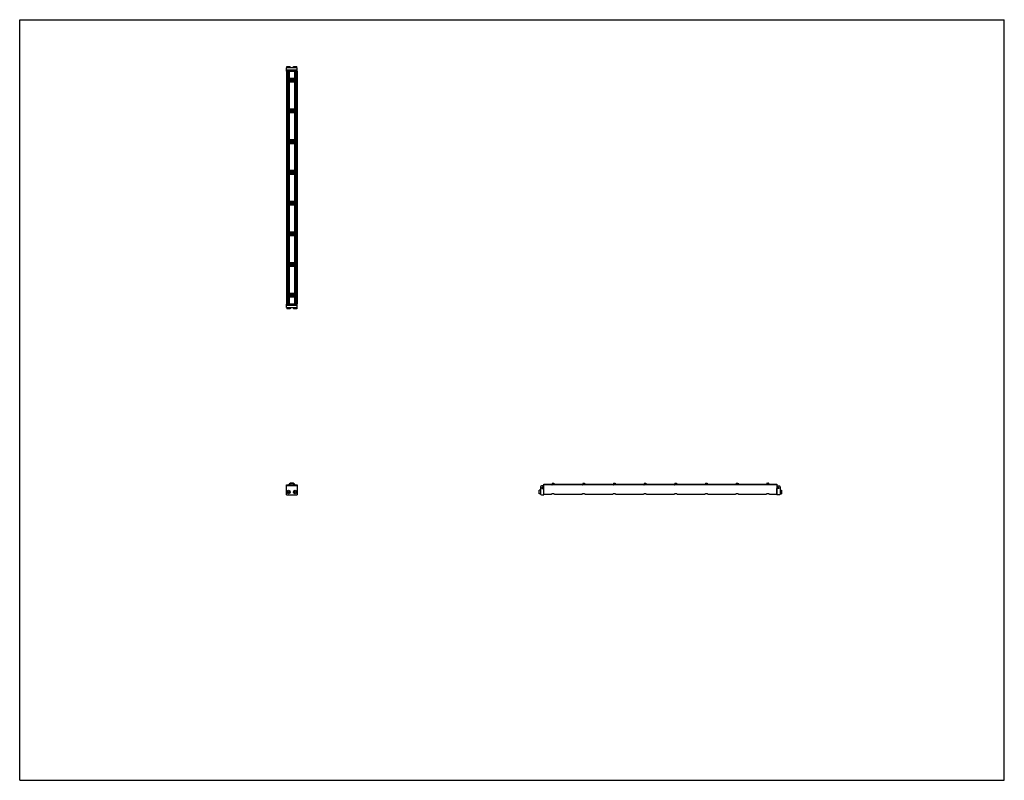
# Model space of a CAD drawing. Header units: inches. Extents: x 0 to 110, y 0 to 85.
import ezdxf

# ---------------------------------------------------------------- set-up
doc = ezdxf.new("R2010")
doc.units = ezdxf.units.IN
doc.header["$LTSCALE"] = 6.05
doc.header["$MEASUREMENT"] = 0
doc.layers.get('0').update_dxf_attribs({"linetype": 'CONTINUOUS'})
for name, color, linetype in [('240826_BL10', 7, 'CONTINUOUS'), ('240826_BL13', 7, 'CONTINUOUS'), ('240826_BL4', 7, 'CONTINUOUS'), ('240826_BL5', 7, 'CONTINUOUS'), ('240826_BL6', 7, 'CONTINUOUS'), ('240826_BL7', 7, 'CONTINUOUS'), ('240826_BL8', 7, 'CONTINUOUS'), ('240826_BL9', 7, 'CONTINUOUS'), ('240827_CAE_BL0', 7, 'CONTINUOUS'), ('240827_CAE_BL11', 7, 'CONTINUOUS'), ('2410WW_CAE_241026_BL14', 7, 'CONTINUOUS'), ('2436WW_243626_BL1', 7, 'CONTINUOUS'), ('X920693M_BL12', 7, 'CONTINUOUS'), ('X920693M_BL15', 7, 'CONTINUOUS'), ('X920693M_BL2', 7, 'CONTINUOUS'), ('X920693M_BL3', 7, 'CONTINUOUS')]:
    doc.layers.add(name, color=color, linetype=linetype)

# ---------------------------------------------------------------- blocks, each defined once
blk = doc.blocks.new('240827_CAE_BL0', base_point=(44.17, 42.55))
at = {"layer": '240827_CAE_BL0', "color": 7, "linetype": 'CONTINUOUS'}
for p, q in [((29.79, 53.2), (31.01, 53.2)), ((29.79, 52.84), (29.79, 53.2)), ((29.79, 53.09), (31.01, 53.09)), ((29.79, 52.84), (31.01, 52.84)), ((31.01, 52.84), (31.01, 53.2)), ((29.79, 31.9), (29.79, 32.9)), ((31.01, 32.9), (29.79, 32.9)), ((29.79, 31.9), (31.01, 31.9)), ((31.01, 32.9), (31.01, 31.9)), ((58.19, 32.81), (58.19, 31.99)), ((58.44, 32.9), (58.28, 32.9)), ((58.28, 31.9), (58.55, 31.9)), ((58.35, 32.73), (58.35, 32.6)), ((58.44, 32.73), (58.35, 32.73)), ((58.35, 32.6), (58.55, 32.6)), ((58.44, 32.9), (58.44, 32.73)), ((58.55, 31.9), (58.55, 32.6))]:
    blk.add_line(p, q, dxfattribs=at)
for centre, start, end in [((58.28, 32.81), 90, 180), ((58.28, 31.99), 180, 270)]:
    blk.add_arc(centre, 0.09, start, end, dxfattribs=at)
blk = doc.blocks.new('2436WW_243626_BL1', base_point=(57.18, 55.6))
at = {"layer": '2436WW_243626_BL1', "color": 7, "linetype": 'CONTINUOUS'}
for p, q in [((29.79, 79.23), (29.79, 53.23)), ((29.79, 79.23), (31.01, 79.23)), ((29.81, 79.23), (29.81, 53.23)), ((29.94, 79.23), (29.94, 78.34)), ((30.09, 79.23), (30.09, 78.41)), ((30.71, 79.23), (30.71, 78.41)), ((30.86, 79.23), (30.86, 78.34)), ((30.99, 79.23), (30.99, 53.23)), ((31.01, 53.23), (31.01, 79.23)), ((29.94, 78.11), (29.94, 74.91)), ((30.71, 78.41), (30.09, 78.41)), ((30.86, 78.11), (30.86, 74.91)), ((30.09, 78.04), (30.09, 74.99)), ((30.09, 78.04), (30.71, 78.04)), ((30.71, 78.04), (30.71, 74.99)), ((30.71, 74.99), (30.09, 74.99)), ((29.94, 74.68), (29.94, 71.48)), ((30.09, 74.61), (30.09, 71.56)), ((30.09, 74.61), (30.71, 74.61)), ((30.71, 74.61), (30.71, 71.56)), ((30.86, 74.68), (30.86, 71.48)), ((30.71, 71.56), (30.09, 71.56)), ((29.94, 71.26), (29.94, 68.05)), ((30.09, 71.18), (30.09, 68.13)), ((30.09, 71.18), (30.71, 71.18)), ((30.71, 71.18), (30.71, 68.13)), ((30.86, 71.26), (30.86, 68.05)), ((29.94, 67.83), (29.94, 64.63)), ((30.71, 68.13), (30.09, 68.13)), ((30.09, 67.75), (30.09, 64.7)), ((30.09, 67.75), (30.71, 67.75)), ((30.71, 67.75), (30.71, 64.7)), ((30.86, 67.83), (30.86, 64.63)), ((29.94, 64.4), (29.94, 61.2)), ((30.71, 64.7), (30.09, 64.7)), ((30.09, 64.32), (30.71, 64.32)), ((30.09, 64.32), (30.09, 61.27)), ((30.71, 64.32), (30.71, 61.27)), ((30.86, 64.4), (30.86, 61.2)), ((29.94, 60.97), (29.94, 57.77)), ((30.71, 61.27), (30.09, 61.27)), ((30.09, 60.9), (30.71, 60.9)), ((30.09, 60.9), (30.09, 57.84)), ((30.71, 60.9), (30.71, 57.84)), ((30.86, 60.97), (30.86, 57.77)), ((29.94, 57.54), (29.94, 54.34)), ((30.71, 57.84), (30.09, 57.84)), ((30.09, 57.47), (30.71, 57.47)), ((30.09, 57.47), (30.09, 54.41)), ((30.71, 57.47), (30.71, 54.41)), ((30.86, 57.54), (30.86, 54.34)), ((29.94, 54.11), (29.94, 53.23)), ((30.71, 54.41), (30.09, 54.41)), ((30.09, 54.04), (30.71, 54.04)), ((30.09, 54.04), (30.09, 53.23)), ((30.71, 54.04), (30.71, 53.23)), ((30.86, 54.11), (30.86, 53.23)), ((29.79, 53.23), (29.79, 53.23)), ((29.81, 53.23), (31.01, 53.23)), ((29.81, 32.9), (29.81, 33.02)), ((29.81, 33.02), (29.94, 33.02)), ((29.94, 33.02), (29.94, 32.9)), ((30.86, 32.9), (30.86, 33.02)), ((30.86, 33.02), (30.99, 33.02)), ((30.99, 33.02), (30.99, 32.9)), ((58.57, 33.03), (58.57, 33.09)), ((58.57, 33.09), (59.39, 33.09)), ((58.57, 31.98), (58.57, 33.02)), ((84.57, 33.02), (58.57, 33.02)), ((59.39, 33.09), (59.39, 33.02)), ((59.76, 33.02), (59.76, 33.09)), ((59.76, 33.09), (62.81, 33.09)), ((62.81, 33.09), (62.81, 33.02)), ((63.19, 33.02), (63.19, 33.09)), ((63.19, 33.09), (66.24, 33.09)), ((66.24, 33.09), (66.24, 33.02)), ((66.62, 33.02), (66.62, 33.09)), ((66.62, 33.09), (69.67, 33.09)), ((69.67, 33.09), (69.67, 33.02)), ((70.05, 33.02), (70.05, 33.09)), ((70.05, 33.09), (73.1, 33.09)), ((73.1, 33.09), (73.1, 33.02)), ((73.48, 33.09), (76.53, 33.09)), ((73.48, 33.02), (73.48, 33.09)), ((76.53, 33.09), (76.53, 33.02)), ((76.9, 33.09), (79.96, 33.09)), ((76.9, 33.02), (76.9, 33.09)), ((79.96, 33.09), (79.96, 33.02)), ((80.33, 33.09), (83.39, 33.09)), ((80.33, 33.02), (80.33, 33.09)), ((83.39, 33.09), (83.39, 33.02)), ((83.76, 33.09), (84.57, 33.09)), ((83.76, 33.02), (83.76, 33.09)), ((84.57, 33.09), (84.57, 31.98)), ((58.57, 31.98), (59.4, 31.98)), ((59.75, 31.98), (62.83, 31.98)), ((63.18, 31.98), (66.25, 31.98)), ((66.61, 31.98), (69.68, 31.98)), ((70.04, 31.98), (73.11, 31.98)), ((73.46, 31.98), (76.54, 31.98)), ((76.89, 31.98), (79.97, 31.98)), ((80.32, 31.98), (83.4, 31.98)), ((83.75, 31.98), (84.57, 31.98))]:
    blk.add_line(p, q, dxfattribs=at)
for centre, radius, start, end in [((30.09, 78.23), 0.188, 90, 270), ((30.71, 78.23), 0.188, 270, 90), ((30.09, 74.8), 0.188, 90, 270), ((30.71, 74.8), 0.188, 270, 90), ((30.09, 71.37), 0.188, 90, 270), ((30.71, 71.37), 0.188, 270, 90), ((30.09, 67.94), 0.188, 90, 270), ((30.71, 67.94), 0.188, 270, 90), ((30.09, 64.51), 0.188, 90, 270), ((30.71, 64.51), 0.188, 270, 90), ((30.09, 61.08), 0.188, 90, 270), ((30.71, 61.08), 0.188, 270, 90), ((30.09, 57.66), 0.188, 90, 270), ((30.71, 57.66), 0.188, 270, 90), ((30.09, 54.23), 0.188, 90, 270), ((30.71, 54.23), 0.188, 270, 90), ((30.4, 32.78), 0.312, 23.6337, 156.3674), ((30.03, 32.21), 0.233, 177.7393, 181.5147), ((30.4, 32.78), 0.161, 51.2652, 128.7023), ((30.78, 32.21), 0.233, 356.9736, 7.3249)]:
    blk.add_arc(centre, radius, start, end, dxfattribs=at)
for points, knots in [([(59.57, 32.02), (59.55, 32.02), (59.53, 32.01), (59.49, 32), (59.47, 32), (59.44, 31.99), (59.43, 31.99), (59.41, 31.98), (59.4, 31.98), (59.4, 31.98)], [0, 0, 0, 0, 0.317879, 0.467872, 0.607621, 0.734291, 0.844293, 0.933908, 1, 1, 1, 1]), ([(59.75, 31.98), (59.75, 31.98), (59.74, 31.98), (59.72, 31.99), (59.7, 31.99), (59.68, 32), (59.66, 32), (59.62, 32.01), (59.59, 32.02), (59.57, 32.02)], [0, 0, 0, 0, 0.066072, 0.155664, 0.265658, 0.392296, 0.532014, 0.682055, 1, 1, 1, 1]), ([(63, 32.02), (62.98, 32.02), (62.95, 32.01), (62.92, 32), (62.89, 32), (62.87, 31.99), (62.85, 31.99), (62.84, 31.98), (62.83, 31.98), (62.82, 31.98)], [0, 0, 0, 0, 0.317879, 0.467872, 0.607621, 0.734291, 0.844293, 0.933908, 1, 1, 1, 1]), ([(63.18, 31.98), (63.18, 31.98), (63.17, 31.98), (63.15, 31.99), (63.13, 31.99), (63.11, 32), (63.09, 32), (63.05, 32.01), (63.02, 32.02), (63, 32.02)], [0, 0, 0, 0, 0.066072, 0.155664, 0.265658, 0.392296, 0.532014, 0.682055, 1, 1, 1, 1]), ([(66.43, 32.02), (66.41, 32.02), (66.38, 32.01), (66.35, 32), (66.32, 32), (66.3, 31.99), (66.28, 31.99), (66.27, 31.98), (66.26, 31.98), (66.25, 31.98)], [0, 0, 0, 0, 0.317879, 0.467872, 0.607621, 0.734291, 0.844293, 0.933908, 1, 1, 1, 1]), ([(66.61, 31.98), (66.6, 31.98), (66.59, 31.98), (66.58, 31.99), (66.56, 31.99), (66.54, 32), (66.51, 32), (66.48, 32.01), (66.45, 32.02), (66.43, 32.02)], [0, 0, 0, 0, 0.066072, 0.155664, 0.265658, 0.392296, 0.532014, 0.682055, 1, 1, 1, 1]), ([(69.86, 32.02), (69.84, 32.02), (69.81, 32.01), (69.78, 32), (69.75, 32), (69.73, 31.99), (69.71, 31.99), (69.7, 31.98), (69.69, 31.98), (69.68, 31.98)], [0, 0, 0, 0, 0.317879, 0.467872, 0.607621, 0.734291, 0.844293, 0.933908, 1, 1, 1, 1]), ([(70.04, 31.98), (70.03, 31.98), (70.02, 31.98), (70.01, 31.99), (69.99, 31.99), (69.97, 32), (69.94, 32), (69.91, 32.01), (69.88, 32.02), (69.86, 32.02)], [0, 0, 0, 0, 0.066072, 0.155664, 0.265658, 0.392296, 0.532014, 0.682055, 1, 1, 1, 1]), ([(73.29, 32.02), (73.27, 32.02), (73.24, 32.01), (73.2, 32), (73.18, 32), (73.16, 31.99), (73.14, 31.99), (73.12, 31.98), (73.11, 31.98), (73.11, 31.98)], [0, 0, 0, 0, 0.317879, 0.467872, 0.607621, 0.734291, 0.844293, 0.933908, 1, 1, 1, 1]), ([(73.47, 31.98), (73.46, 31.98), (73.45, 31.98), (73.44, 31.99), (73.42, 31.99), (73.4, 32), (73.37, 32), (73.34, 32.01), (73.31, 32.02), (73.29, 32.02)], [0, 0, 0, 0, 0.066072, 0.155664, 0.265658, 0.392296, 0.532014, 0.682055, 1, 1, 1, 1]), ([(76.72, 32.02), (76.7, 32.02), (76.67, 32.01), (76.63, 32), (76.61, 32), (76.59, 31.99), (76.57, 31.99), (76.55, 31.98), (76.54, 31.98), (76.54, 31.98)], [0, 0, 0, 0, 0.317879, 0.467872, 0.607621, 0.734291, 0.844293, 0.933908, 1, 1, 1, 1]), ([(76.89, 31.98), (76.89, 31.98), (76.88, 31.98), (76.86, 31.99), (76.85, 31.99), (76.82, 32), (76.8, 32), (76.76, 32.01), (76.74, 32.02), (76.72, 32.02)], [0, 0, 0, 0, 0.066072, 0.155664, 0.265658, 0.392296, 0.532014, 0.682055, 1, 1, 1, 1]), ([(80.15, 32.02), (80.13, 32.02), (80.1, 32.01), (80.06, 32), (80.04, 32), (80.02, 31.99), (80, 31.99), (79.98, 31.98), (79.97, 31.98), (79.97, 31.98)], [0, 0, 0, 0, 0.317879, 0.467872, 0.607621, 0.734291, 0.844293, 0.933908, 1, 1, 1, 1]), ([(80.32, 31.98), (80.32, 31.98), (80.31, 31.98), (80.29, 31.99), (80.27, 31.99), (80.25, 32), (80.23, 32), (80.19, 32.01), (80.16, 32.02), (80.15, 32.02)], [0, 0, 0, 0, 0.066072, 0.155664, 0.265658, 0.392296, 0.532014, 0.682055, 1, 1, 1, 1]), ([(83.57, 32.02), (83.55, 32.02), (83.53, 32.01), (83.49, 32), (83.47, 32), (83.44, 31.99), (83.43, 31.99), (83.41, 31.98), (83.4, 31.98), (83.4, 31.98)], [0, 0, 0, 0, 0.317879, 0.467872, 0.607621, 0.734291, 0.844293, 0.933908, 1, 1, 1, 1]), ([(83.75, 31.98), (83.75, 31.98), (83.74, 31.98), (83.72, 31.99), (83.7, 31.99), (83.68, 32), (83.66, 32), (83.62, 32.01), (83.59, 32.02), (83.57, 32.02)], [0, 0, 0, 0, 0.066072, 0.155664, 0.265658, 0.392296, 0.532014, 0.682055, 1, 1, 1, 1])]:
    blk.add_open_spline(points, degree=3, knots=knots, dxfattribs=at)
blk = doc.blocks.new('X920693M_BL2', base_point=(30.03, 42.62))
at = {"layer": 'X920693M_BL2', "color": 7, "linetype": 'CONTINUOUS'}
for p, q in [((29.83, 52.84), (29.83, 52.69)), ((29.91, 53.2), (29.91, 53.23)), ((30.14, 53.2), (30.14, 53.23)), ((30.22, 52.84), (30.22, 52.69)), ((30.22, 52.69), (29.83, 52.69)), ((29.94, 32.24), (30.01, 32.3)), ((29.94, 32.24), (29.96, 32.15)), ((30.05, 32.12), (29.96, 32.15)), ((30.01, 32.3), (30.09, 32.27)), ((30.11, 32.18), (30.05, 32.12)), ((30.11, 32.18), (30.09, 32.27))]:
    blk.add_line(p, q, dxfattribs=at)
blk.add_circle((30.03, 32.21), 0.197, dxfattribs=at)
blk = doc.blocks.new('X920693M_BL3', base_point=(44.58, 42.62))
at = {"layer": 'X920693M_BL3', "color": 7, "linetype": 'CONTINUOUS'}
for p, q in [((30.58, 52.84), (30.58, 52.69)), ((30.66, 53.23), (30.66, 53.2)), ((30.89, 53.23), (30.89, 53.2)), ((30.97, 52.84), (30.97, 52.69)), ((30.97, 52.69), (30.58, 52.69)), ((30.7, 32.26), (30.78, 32.3)), ((30.7, 32.26), (30.7, 32.17)), ((30.78, 32.12), (30.7, 32.17)), ((30.78, 32.3), (30.86, 32.26)), ((30.86, 32.17), (30.78, 32.12)), ((30.86, 32.17), (30.86, 32.26)), ((58.03, 32.02), (58.03, 32.41)), ((58.19, 32.41), (58.03, 32.41)), ((58.19, 32.02), (58.03, 32.02)), ((58.55, 32.33), (58.57, 32.33)), ((58.55, 32.09), (58.57, 32.09))]:
    blk.add_line(p, q, dxfattribs=at)
blk.add_circle((30.78, 32.21), 0.197, dxfattribs=at)
blk = doc.blocks.new('240826_BL4', base_point=(44.83, 43.34))
at = {"layer": '240826_BL4', "color": 7, "linetype": 'CONTINUOUS'}
for p, q in [((29.96, 54.31), (29.96, 54.14)), ((29.98, 54.33), (30.82, 54.33)), ((30.82, 54.13), (29.98, 54.13)), ((30.15, 54.34), (30.65, 54.34)), ((30.15, 54.34), (30.15, 54.33)), ((30.15, 54.13), (30.15, 54.11)), ((30.65, 54.11), (30.15, 54.11)), ((30.65, 54.34), (30.65, 54.33)), ((30.65, 54.13), (30.65, 54.11)), ((30.84, 54.31), (30.84, 54.14)), ((59.46, 33.03), (59.47, 33.03)), ((59.47, 33.2), (59.47, 33.02)), ((59.49, 33.21), (59.66, 33.21)), ((59.67, 33.2), (59.67, 33.02)), ((59.69, 33.03), (59.67, 33.03))]:
    blk.add_line(p, q, dxfattribs=at)
for centre, radius, start, end in [((29.98, 54.31), 0.015, 90, 180), ((29.98, 54.14), 0.015, 180, 270), ((30.82, 54.31), 0.015, 0, 90), ((30.82, 54.14), 0.015, 270, 360), ((30.4, 32.78), 0.438, 16.6092, 163.3908), ((30.4, 32.78), 0.33, 22.2774, 157.7229), ((30.4, 32.78), 0.322, 22.8534, 157.1465), ((59.49, 33.2), 0.015, 90, 180), ((59.66, 33.2), 0.015, 0, 90)]:
    blk.add_arc(centre, radius, start, end, dxfattribs=at)
blk = doc.blocks.new('240826_BL5', base_point=(46.54, 45.4))
at = {"layer": '240826_BL5', "color": 7, "linetype": 'CONTINUOUS'}
for p, q in [((29.96, 57.74), (29.96, 57.57)), ((29.98, 57.76), (30.82, 57.76)), ((30.82, 57.56), (29.98, 57.56)), ((30.15, 57.77), (30.65, 57.77)), ((30.15, 57.77), (30.15, 57.76)), ((30.15, 57.56), (30.15, 57.54)), ((30.65, 57.54), (30.15, 57.54)), ((30.65, 57.77), (30.65, 57.76)), ((30.65, 57.56), (30.65, 57.54)), ((30.84, 57.74), (30.84, 57.57)), ((62.88, 33.03), (62.9, 33.03)), ((62.9, 33.2), (62.9, 33.02)), ((62.92, 33.21), (63.09, 33.21)), ((63.1, 33.2), (63.1, 33.02)), ((63.12, 33.03), (63.1, 33.03))]:
    blk.add_line(p, q, dxfattribs=at)
for centre, start, end in [((29.98, 57.74), 90, 180), ((29.98, 57.57), 180, 270), ((30.82, 57.74), 0, 90), ((30.82, 57.57), 270, 360), ((62.92, 33.2), 90, 180), ((63.09, 33.2), 0, 90)]:
    blk.add_arc(centre, 0.015, start, end, dxfattribs=at)
blk = doc.blocks.new('240826_BL6', base_point=(48.26, 47.11))
at = {"layer": '240826_BL6', "color": 7, "linetype": 'CONTINUOUS'}
for p, q in [((29.96, 61.17), (29.96, 61)), ((29.98, 61.18), (30.82, 61.18)), ((30.82, 60.98), (29.98, 60.98)), ((30.15, 61.2), (30.65, 61.2)), ((30.15, 61.2), (30.15, 61.18)), ((30.15, 60.98), (30.15, 60.97)), ((30.65, 60.97), (30.15, 60.97)), ((30.65, 61.2), (30.65, 61.18)), ((30.65, 60.98), (30.65, 60.97)), ((30.84, 61.17), (30.84, 61)), ((66.31, 33.03), (66.33, 33.03)), ((66.33, 33.2), (66.33, 33.02)), ((66.35, 33.21), (66.52, 33.21)), ((66.53, 33.2), (66.53, 33.02)), ((66.55, 33.03), (66.53, 33.03))]:
    blk.add_line(p, q, dxfattribs=at)
for centre, start, end in [((29.98, 61.17), 90, 180), ((29.98, 61), 180, 270), ((30.82, 61.17), 0, 90), ((30.82, 61), 270, 360), ((66.35, 33.2), 90, 180), ((66.52, 33.2), 0, 90)]:
    blk.add_arc(centre, 0.015, start, end, dxfattribs=at)
blk = doc.blocks.new('240826_BL7', base_point=(56.83, 55.68))
at = {"layer": '240826_BL7', "color": 7, "linetype": 'CONTINUOUS'}
for p, q in [((29.96, 78.31), (29.96, 78.14)), ((29.98, 78.33), (30.82, 78.33)), ((30.82, 78.13), (29.98, 78.13)), ((30.15, 78.34), (30.15, 78.33)), ((30.15, 78.34), (30.65, 78.34)), ((30.15, 78.13), (30.15, 78.11)), ((30.65, 78.11), (30.15, 78.11)), ((30.65, 78.34), (30.65, 78.33)), ((30.65, 78.13), (30.65, 78.11)), ((30.84, 78.31), (30.84, 78.14)), ((83.46, 33.03), (83.47, 33.03)), ((83.47, 33.2), (83.47, 33.02)), ((83.49, 33.21), (83.66, 33.21)), ((83.67, 33.2), (83.67, 33.02)), ((83.69, 33.03), (83.67, 33.03))]:
    blk.add_line(p, q, dxfattribs=at)
for centre, start, end in [((29.98, 78.31), 90, 180), ((29.98, 78.14), 180, 270), ((30.82, 78.31), 0, 90), ((30.82, 78.14), 270, 360), ((83.49, 33.2), 90, 180), ((83.66, 33.2), 0, 90)]:
    blk.add_arc(centre, 0.015, start, end, dxfattribs=at)
blk = doc.blocks.new('240826_BL8', base_point=(49.97, 48.83))
at = {"layer": '240826_BL8', "color": 7, "linetype": 'CONTINUOUS'}
for p, q in [((29.96, 64.6), (29.96, 64.43)), ((29.98, 64.61), (30.82, 64.61)), ((30.82, 64.41), (29.98, 64.41)), ((30.15, 64.63), (30.65, 64.63)), ((30.15, 64.63), (30.15, 64.61)), ((30.15, 64.41), (30.15, 64.39)), ((30.65, 64.39), (30.15, 64.39)), ((30.65, 64.63), (30.65, 64.61)), ((30.65, 64.41), (30.65, 64.39)), ((30.84, 64.6), (30.84, 64.43)), ((69.74, 33.03), (69.76, 33.03)), ((69.76, 33.2), (69.76, 33.02)), ((69.77, 33.21), (69.94, 33.21)), ((69.96, 33.2), (69.96, 33.02)), ((69.98, 33.03), (69.96, 33.03))]:
    blk.add_line(p, q, dxfattribs=at)
for centre, start, end in [((29.98, 64.6), 90, 180), ((29.98, 64.43), 180, 270), ((30.82, 64.6), 0, 90), ((30.82, 64.43), 270, 360), ((69.77, 33.2), 90, 180), ((69.94, 33.2), 0, 90)]:
    blk.add_arc(centre, 0.015, start, end, dxfattribs=at)
blk = doc.blocks.new('240826_BL9', base_point=(55.11, 53.97))
at = {"layer": '240826_BL9', "color": 7, "linetype": 'CONTINUOUS'}
for p, q in [((29.96, 74.88), (29.96, 74.71)), ((29.98, 74.9), (30.82, 74.9)), ((30.15, 74.92), (30.15, 74.9)), ((30.15, 74.92), (30.65, 74.92)), ((30.65, 74.92), (30.65, 74.9)), ((30.84, 74.88), (30.84, 74.71)), ((30.82, 74.7), (29.98, 74.7)), ((30.15, 74.7), (30.15, 74.68)), ((30.65, 74.68), (30.15, 74.68)), ((30.65, 74.7), (30.65, 74.68)), ((80.03, 33.03), (80.05, 33.03)), ((80.05, 33.2), (80.05, 33.02)), ((80.06, 33.21), (80.23, 33.21)), ((80.25, 33.2), (80.25, 33.02)), ((80.26, 33.03), (80.25, 33.03))]:
    blk.add_line(p, q, dxfattribs=at)
for centre, start, end in [((29.98, 74.88), 90, 180), ((30.82, 74.88), 0, 90), ((29.98, 74.71), 180, 270), ((30.82, 74.71), 270, 360), ((80.06, 33.2), 90, 180), ((80.23, 33.2), 0, 90)]:
    blk.add_arc(centre, 0.015, start, end, dxfattribs=at)
blk = doc.blocks.new('240826_BL10', base_point=(53.4, 52.26))
at = {"layer": '240826_BL10', "color": 7, "linetype": 'CONTINUOUS'}
for p, q in [((29.96, 71.45), (29.96, 71.28)), ((29.98, 71.47), (30.82, 71.47)), ((30.82, 71.27), (29.98, 71.27)), ((30.15, 71.49), (30.15, 71.47)), ((30.15, 71.49), (30.65, 71.49)), ((30.15, 71.27), (30.15, 71.25)), ((30.65, 71.25), (30.15, 71.25)), ((30.65, 71.49), (30.65, 71.47)), ((30.65, 71.27), (30.65, 71.25)), ((30.84, 71.45), (30.84, 71.28)), ((76.6, 33.03), (76.62, 33.03)), ((76.62, 33.2), (76.62, 33.02)), ((76.63, 33.21), (76.8, 33.21)), ((76.82, 33.2), (76.82, 33.02)), ((76.83, 33.03), (76.82, 33.03))]:
    blk.add_line(p, q, dxfattribs=at)
for centre, start, end in [((29.98, 71.45), 90, 180), ((29.98, 71.28), 180, 270), ((30.82, 71.45), 0, 90), ((30.82, 71.28), 270, 360), ((76.63, 33.2), 90, 180), ((76.8, 33.2), 0, 90)]:
    blk.add_arc(centre, 0.015, start, end, dxfattribs=at)
blk = doc.blocks.new('240827_CAE_BL11', base_point=(57.37, 55.75))
at = {"layer": '240827_CAE_BL11', "color": 7, "linetype": 'CONTINUOUS'}
for p, q in [((29.79, 79.25), (29.79, 79.61)), ((31.01, 79.61), (29.79, 79.61)), ((31.01, 79.36), (29.79, 79.36)), ((31.01, 79.25), (29.79, 79.25)), ((31.01, 79.25), (31.01, 79.61)), ((84.8, 32.6), (84.6, 32.6)), ((84.6, 31.9), (84.6, 32.6)), ((84.87, 31.9), (84.6, 31.9)), ((84.71, 32.9), (84.87, 32.9)), ((84.71, 32.9), (84.71, 32.73)), ((84.71, 32.73), (84.8, 32.73)), ((84.8, 32.73), (84.8, 32.6)), ((84.96, 32.81), (84.96, 31.99))]:
    blk.add_line(p, q, dxfattribs=at)
for centre, start, end in [((84.87, 32.81), 0, 90), ((84.87, 31.99), 270, 360)]:
    blk.add_arc(centre, 0.09, start, end, dxfattribs=at)
blk = doc.blocks.new('X920693M_BL12', base_point=(30.03, 79.5))
at = {"layer": 'X920693M_BL12', "color": 7, "linetype": 'CONTINUOUS'}
for p, q in [((29.83, 79.61), (29.83, 79.77)), ((29.83, 79.77), (30.22, 79.77)), ((29.91, 79.25), (29.91, 79.23)), ((30.14, 79.25), (30.14, 79.23)), ((30.22, 79.61), (30.22, 79.77))]:
    blk.add_line(p, q, dxfattribs=at)
blk = doc.blocks.new('240826_BL13', base_point=(51.68, 50.54))
at = {"layer": '240826_BL13', "color": 7, "linetype": 'CONTINUOUS'}
for p, q in [((29.96, 68.03), (29.96, 67.86)), ((29.98, 68.04), (30.82, 68.04)), ((30.82, 67.84), (29.98, 67.84)), ((30.15, 68.06), (30.15, 68.04)), ((30.15, 68.06), (30.65, 68.06)), ((30.15, 67.84), (30.15, 67.82)), ((30.65, 67.82), (30.15, 67.82)), ((30.65, 68.06), (30.65, 68.04)), ((30.65, 67.84), (30.65, 67.82)), ((30.84, 68.03), (30.84, 67.86)), ((73.17, 33.03), (73.19, 33.03)), ((73.19, 33.2), (73.19, 33.02)), ((73.2, 33.21), (73.37, 33.21)), ((73.39, 33.2), (73.39, 33.02)), ((73.41, 33.03), (73.39, 33.03))]:
    blk.add_line(p, q, dxfattribs=at)
for centre, start, end in [((29.98, 68.03), 90, 180), ((29.98, 67.86), 180, 270), ((30.82, 68.03), 0, 90), ((30.82, 67.86), 270, 360), ((73.2, 33.2), 90, 180), ((73.37, 33.2), 0, 90)]:
    blk.add_arc(centre, 0.015, start, end, dxfattribs=at)
blk = doc.blocks.new('2410WW_CAE_241026_BL14', base_point=(30.4, 55.59))
at = {"layer": '2410WW_CAE_241026_BL14', "color": 7, "linetype": 'CONTINUOUS'}
for p, q in [((30.25, 78.41), (30.25, 78.34)), ((30.25, 78.11), (30.25, 78.04)), ((30.56, 78.41), (30.56, 78.34)), ((30.56, 78.11), (30.56, 78.04)), ((30.25, 74.99), (30.25, 74.92)), ((30.56, 74.99), (30.56, 74.92)), ((30.25, 74.68), (30.25, 74.61)), ((30.56, 74.68), (30.56, 74.61)), ((30.25, 71.56), (30.25, 71.49)), ((30.56, 71.56), (30.56, 71.49)), ((30.25, 71.25), (30.25, 71.18)), ((30.56, 71.25), (30.56, 71.18)), ((30.25, 68.13), (30.25, 68.06)), ((30.25, 67.82), (30.25, 67.75)), ((30.56, 68.13), (30.56, 68.06)), ((30.56, 67.82), (30.56, 67.75)), ((30.25, 64.7), (30.25, 64.63)), ((30.25, 64.39), (30.25, 64.32)), ((30.56, 64.7), (30.56, 64.63)), ((30.56, 64.39), (30.56, 64.32)), ((30.25, 61.27), (30.25, 61.2)), ((30.25, 60.97), (30.25, 60.9)), ((30.56, 61.27), (30.56, 61.2)), ((30.56, 60.97), (30.56, 60.9)), ((30.25, 57.84), (30.25, 57.77)), ((30.25, 57.54), (30.25, 57.47)), ((30.56, 57.84), (30.56, 57.77)), ((30.56, 57.54), (30.56, 57.47)), ((30.25, 54.41), (30.25, 54.34)), ((30.25, 54.11), (30.25, 54.04)), ((30.56, 54.41), (30.56, 54.34)), ((30.56, 54.11), (30.56, 54.04))]:
    blk.add_line(p, q, dxfattribs=at)
blk.add_arc((30.4, 32.78), 0.155, 54.0415, 125.9585, dxfattribs=at)
blk = doc.blocks.new('X920693M_BL15', base_point=(57.85, 55.89))
at = {"layer": 'X920693M_BL15', "color": 7, "linetype": 'CONTINUOUS'}
for p, q in [((30.58, 79.61), (30.58, 79.77)), ((30.58, 79.77), (30.97, 79.77)), ((30.66, 79.25), (30.66, 79.23)), ((30.89, 79.25), (30.89, 79.23)), ((30.97, 79.61), (30.97, 79.77)), ((84.6, 32.33), (84.57, 32.33)), ((84.6, 32.09), (84.57, 32.09)), ((84.96, 32.41), (85.11, 32.41)), ((84.96, 32.02), (85.11, 32.02)), ((85.11, 32.41), (85.11, 32.02))]:
    blk.add_line(p, q, dxfattribs=at)

msp = doc.modelspace()

# ---------------------------------------------------------------- linework, layer by layer
at = {"color": 7, "linetype": 'CONTINUOUS'}
for p, q in [((0, 0), (0, 85)), ((0, 85), (110, 85)), ((110, 0), (110, 85)), ((0, 0), (110, 0))]:
    msp.add_line(p, q, dxfattribs=at)

# ---------------------------------------------------------------- block references
at = {"layer": '240826_BL10'}
msp.add_blockref('240826_BL10', (53.4, 52.26), dxfattribs=at)
at = {"layer": '240826_BL13'}
msp.add_blockref('240826_BL13', (51.68, 50.54), dxfattribs=at)
at = {"layer": '240826_BL4'}
msp.add_blockref('240826_BL4', (44.83, 43.34), dxfattribs=at)
at = {"layer": '240826_BL5'}
msp.add_blockref('240826_BL5', (46.54, 45.4), dxfattribs=at)
at = {"layer": '240826_BL6'}
msp.add_blockref('240826_BL6', (48.26, 47.11), dxfattribs=at)
at = {"layer": '240826_BL7'}
msp.add_blockref('240826_BL7', (56.83, 55.68), dxfattribs=at)
at = {"layer": '240826_BL8'}
msp.add_blockref('240826_BL8', (49.97, 48.83), dxfattribs=at)
at = {"layer": '240826_BL9'}
msp.add_blockref('240826_BL9', (55.11, 53.97), dxfattribs=at)
at = {"layer": '240827_CAE_BL0'}
msp.add_blockref('240827_CAE_BL0', (44.17, 42.55), dxfattribs=at)
at = {"layer": '240827_CAE_BL11'}
msp.add_blockref('240827_CAE_BL11', (57.37, 55.75), dxfattribs=at)
at = {"layer": '2410WW_CAE_241026_BL14'}
msp.add_blockref('2410WW_CAE_241026_BL14', (30.4, 55.59), dxfattribs=at)
at = {"layer": '2436WW_243626_BL1'}
msp.add_blockref('2436WW_243626_BL1', (57.18, 55.6), dxfattribs=at)
at = {"layer": 'X920693M_BL12'}
msp.add_blockref('X920693M_BL12', (30.03, 79.5), dxfattribs=at)
at = {"layer": 'X920693M_BL15'}
msp.add_blockref('X920693M_BL15', (57.85, 55.89), dxfattribs=at)
at = {"layer": 'X920693M_BL2'}
msp.add_blockref('X920693M_BL2', (30.03, 42.62), dxfattribs=at)
at = {"layer": 'X920693M_BL3'}
msp.add_blockref('X920693M_BL3', (44.58, 42.62), dxfattribs=at)

doc.saveas('drawing.dxf')
